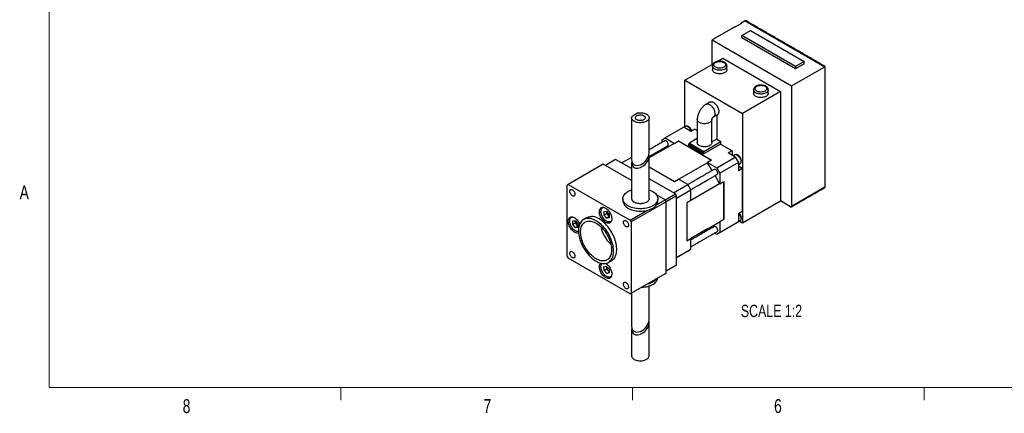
# Model space of a CAD drawing. Header units: millimetres. Extents: x 11 to 421, y 5 to 275.
# Tile 1 of 4: x 11 to 180, y 6 to 73. Entities that reach past the tile are written whole.
import ezdxf

# ---------------------------------------------------------------- set-up
doc = ezdxf.new("R2010")
doc.units = ezdxf.units.MM
doc.styles.add('SLDTEXTSTYLE0', font='TXT', dxfattribs={"width": 0.75})

msp = doc.modelspace()

# ---------------------------------------------------------------- linework, layer by layer
at = {"color": 7, "linetype": 'Continuous', "lineweight": 0}
for p, q in [((15.9068, 270.3087), (15.9068, 9.9587)), ((415.9568, 9.9587), (15.9068, 9.9587)), ((65.9067, 9.9587), (65.9067, 7.8048)), ((115.9129, 9.9587), (115.9129, 7.8048)), ((165.9192, 9.9587), (165.9192, 7.8048))]:
    msp.add_line(p, q, dxfattribs=at)
at = {"color": 7, "linetype": 'Continuous', "lineweight": 30}
for p, q in [((135.2403, 72.8332), (134.5155, 72.4148)), ((135.2403, 72.8332), (148.8874, 64.9549)), ((133.2781, 71.7004), (129.5481, 69.5472)), ((133.3488, 71.6596), (133.2781, 71.7004)), ((134.5862, 72.374), (133.3488, 71.6596)), ((134.5155, 72.4148), (134.5862, 72.374)), ((134.6392, 70.3228), (136.1242, 71.18)), ((136.1242, 71.18), (145.3165, 65.8734)), ((129.5481, 65.3423), (129.5481, 69.5472)), ((129.5481, 69.5472), (143.1952, 61.6688)), ((143.8316, 65.0162), (134.6392, 70.3228)), ((134.6392, 69.9145), (134.6392, 70.3228)), ((143.8316, 64.6079), (134.6392, 69.9145)), ((130.4441, 65.8596), (131.3865, 66.4037)), ((131.3865, 66.4037), (141.286, 60.6888)), ((145.3165, 65.8734), (143.8316, 65.0162)), ((145.3165, 65.4651), (145.3165, 65.8734)), ((124.8635, 62.638), (129.7358, 65.4507)), ((143.1952, 61.6688), (148.8874, 64.9549)), ((145.3165, 65.4651), (143.8316, 64.6079)), ((143.8316, 65.0162), (143.8316, 64.6079)), ((148.8874, 64.9549), (148.8874, 44.3372)), ((124.8635, 54.6665), (124.8635, 62.638)), ((124.8635, 62.638), (134.763, 56.9231)), ((143.1952, 61.6688), (143.1952, 41.0512)), ((141.286, 60.6888), (134.763, 56.9231)), ((141.286, 60.6888), (141.286, 41.9084)), ((115.8381, 56.4983), (116.7628, 57.032)), ((130.3436, 56.6837), (130.3436, 52.5338)), ((134.763, 56.9231), (134.763, 38.1427)), ((124.6867, 54.5748), (121.5047, 52.7378)), ((125.9036, 53.8723), (124.6867, 54.5748)), ((126.5753, 54.2601), (125.9036, 53.8723)), ((126.5753, 54.2601), (127.0134, 54.0072)), ((120.9744, 52.4316), (121.5047, 52.7378)), ((120.9744, 51.9884), (120.9744, 52.4316)), ((121.5047, 52.7378), (123.0957, 51.8194)), ((127.0134, 52.6524), (125.659, 51.8705)), ((130.3436, 52.5338), (129.5134, 52.0546)), ((130.3436, 52.5338), (131.0507, 52.1256)), ((123.0604, 51.799), (118.755, 49.3135)), ((120.9744, 50.5948), (120.9744, 50.8337)), ((123.0604, 51.799), (123.7675, 52.2072)), ((123.0957, 51.8194), (123.0604, 51.799)), ((123.0957, 51.8194), (123.8028, 52.2276)), ((123.7675, 52.2072), (123.8028, 52.2276)), ((129.4243, 48.9415), (123.7675, 52.2072)), ((123.8028, 52.2276), (129.4597, 48.9619)), ((125.5706, 51.7174), (128.0455, 50.2887)), ((125.5706, 51.4112), (125.5706, 51.7174)), ((128.0455, 49.9825), (125.5706, 51.4112)), ((125.659, 51.8705), (128.1339, 50.4418)), ((131.0153, 51.6969), (128.0455, 49.9825)), ((128.1339, 50.4418), (131.0507, 52.1256)), ((131.0153, 51.6969), (131.0507, 51.7173)), ((131.0153, 51.6969), (132.9599, 50.5744)), ((131.0507, 51.7173), (131.0507, 52.1256)), ((113.0194, 49.0641), (111.2517, 48.0436)), ((115.755, 47.4849), (113.0194, 49.0641)), ((115.755, 49.4186), (114.0802, 48.4517)), ((128.0455, 50.2887), (128.0455, 49.9825)), ((129.4597, 48.9619), (128.7526, 48.5537)), ((130.3436, 47.6353), (133.5255, 49.4722)), ((132.2881, 50.1866), (132.9599, 50.5744)), ((133.5255, 49.4722), (132.2881, 50.1866)), ((132.9599, 50.5744), (132.9952, 50.5539)), ((132.9952, 50.5539), (132.9952, 49.7784)), ((133.5255, 49.4722), (134.0559, 48.5536)), ((110.8981, 48.2477), (104.8877, 44.778)), ((115.755, 45.4439), (110.8981, 48.2477)), ((118.755, 47.7939), (123.0957, 45.2881)), ((128.7879, 48.4925), (123.8735, 45.6555)), ((128.7879, 48.4925), (128.7526, 48.5537)), ((128.7526, 48.5537), (130.3436, 47.6353)), ((129.5632, 47.1497), (128.7879, 48.4925)), ((130.3436, 47.6353), (130.8739, 46.7167)), ((134.0559, 48.5536), (130.8739, 46.7167)), ((134.0559, 48.5536), (134.0559, 47.1247)), ((134.0559, 47.9411), (134.7276, 47.5533)), ((134.7276, 47.5125), (134.0559, 47.1247)), ((134.7276, 47.5533), (134.7276, 47.5125)), ((134.7276, 47.5125), (134.7276, 40.1636)), ((123.2725, 43.1451), (118.755, 45.753)), ((123.0957, 45.2881), (123.8028, 45.6963)), ((125.3938, 44.7779), (123.8028, 45.6963)), ((130.8385, 44.9407), (130.0632, 46.2837)), ((130.8739, 46.7167), (130.8739, 44.8795)), ((104.8877, 44.778), (104.7109, 44.6759)), ((104.7109, 32.4278), (104.7109, 44.6759)), ((104.8877, 44.778), (115.4943, 38.6549)), ((122.919, 43.3492), (125.3938, 44.7779)), ((125.9241, 43.8593), (125.3938, 44.7779)), ((125.9241, 42.1037), (130.8385, 44.9407)), ((130.8739, 44.8795), (130.8385, 44.9407)), ((130.8739, 44.8795), (131.581, 45.2877)), ((131.5456, 38.735), (131.5456, 45.2673)), ((131.581, 45.2877), (131.581, 38.7554)), ((143.1952, 41.0512), (148.8874, 44.3372)), ((121.5047, 42.1246), (120.0474, 42.9659)), ((121.5047, 42.1246), (123.2725, 43.1451)), ((123.4493, 42.8389), (121.6815, 41.8184)), ((123.4493, 42.8389), (123.2725, 43.1451)), ((123.4493, 42.4306), (125.9241, 43.8593)), ((123.4493, 30.9991), (123.4493, 42.8389)), ((125.9241, 42.0221), (125.9241, 43.8593)), ((121.6815, 41.8184), (115.6711, 38.3487)), ((120.038, 41.2779), (121.5047, 42.1246)), ((121.6815, 41.8184), (121.5047, 42.1246)), ((121.6815, 29.5703), (121.6815, 41.8184)), ((125.9241, 42.0221), (125.217, 41.6139)), ((125.217, 41.6139), (125.217, 35.0816)), ((141.286, 41.9084), (134.763, 38.1427)), ((143.0185, 40.9491), (141.286, 41.9492)), ((111.0239, 39.5493), (111.024, 40.1385)), ((111.0239, 39.5493), (111.4835, 39.8146)), ((111.4658, 38.9995), (111.0239, 39.5493)), ((111.024, 40.1385), (111.466, 40.1779)), ((111.4658, 38.9995), (111.9078, 39.2546)), ((111.9078, 39.0388), (111.4658, 38.9995)), ((111.466, 40.1779), (111.9079, 39.6281)), ((111.4835, 39.8146), (111.4836, 40.156)), ((111.9078, 39.2867), (111.4835, 39.8146)), ((111.9079, 39.6281), (111.9078, 39.0388)), ((115.4943, 38.6549), (118.3752, 40.318)), ((134.0559, 39.7758), (134.7276, 40.1636)), ((134.0559, 39.7758), (134.0559, 38.3469)), ((105.6663, 37.9466), (105.7024, 38.5136)), ((105.6663, 37.9466), (106.1259, 38.2119)), ((106.0891, 37.3725), (105.6663, 37.9466)), ((105.7024, 38.5136), (106.1612, 38.5065)), ((106.0891, 37.3725), (106.5487, 37.6379)), ((106.548, 37.3654), (106.0891, 37.3725)), ((106.1259, 38.2119), (106.1447, 38.5068)), ((106.5487, 37.6379), (106.1259, 38.2119)), ((106.1612, 38.5065), (106.584, 37.9324)), ((106.584, 37.9324), (106.548, 37.3654)), ((106.5653, 37.6376), (106.5487, 37.6379)), ((115.4943, 38.6549), (115.6711, 38.3487)), ((115.6711, 38.3487), (115.6711, 26.1006)), ((130.8385, 38.3268), (125.9241, 35.4897)), ((128.7879, 37.1426), (125.9241, 35.4894)), ((128.7526, 37.1222), (128.7879, 37.1426)), ((128.7879, 37.1426), (130.8385, 38.3268)), ((133.5255, 38.0406), (130.3436, 36.2037)), ((130.8385, 38.3268), (130.8739, 38.3472)), ((131.581, 38.7554), (130.8739, 38.3472)), ((130.8739, 38.3472), (130.8739, 36.51)), ((130.8739, 36.51), (134.0559, 38.3469)), ((134.0559, 38.3469), (133.5255, 38.0406)), ((134.763, 38.1427), (134.2237, 38.454)), ((125.217, 35.0816), (125.9241, 35.4898)), ((125.9241, 33.6525), (125.9241, 35.4898)), ((128.9595, 37.0027), (128.7526, 37.1222)), ((130.3436, 36.2037), (129.9596, 36.4254)), ((130.8739, 36.51), (130.3436, 36.2037)), ((104.7109, 32.4278), (104.8877, 32.1216)), ((115.4943, 25.9985), (104.8877, 32.1216)), ((123.4493, 32.2238), (125.9241, 33.6525)), ((125.3938, 33.3463), (123.4493, 32.2237)), ((125.3938, 33.3463), (125.9241, 33.6525)), ((111.0015, 30.6365), (111.4169, 30.7389)), ((111.0504, 30.0217), (111.0015, 30.6365)), ((111.4169, 30.7389), (111.8813, 30.2265)), ((111.51, 30.287), (111.4796, 30.6698)), ((121.6815, 29.9786), (123.4493, 30.9991)), ((123.2725, 30.897), (121.6815, 29.9785)), ((123.2725, 30.897), (123.4493, 30.9991)), ((111.0504, 30.0217), (111.51, 30.287)), ((111.5148, 29.5093), (111.0504, 30.0217)), ((111.9118, 29.8437), (111.51, 30.287)), ((111.5148, 29.5093), (111.9198, 29.743)), ((111.9302, 29.6116), (111.5148, 29.5093)), ((111.8813, 30.2265), (111.9302, 29.6116)), ((121.5047, 29.4682), (115.4943, 25.9985)), ((115.6711, 26.1006), (121.6815, 29.5703)), ((121.5047, 29.4682), (121.6815, 29.5703)), ((115.4943, 25.9985), (115.6711, 26.1006))]:
    msp.add_line(p, q, dxfattribs=at)
at = {"color": 7, "linetype": 'Continuous', "lineweight": 30, "flags": 128}
for points in [[(130.1491, 65.6894), (130.2941, 65.7588), (130.459, 65.811), (130.6532, 65.8466), (130.8562, 65.8585), (131.0589, 65.8467), (131.1572, 65.8318), (131.2534, 65.811), (131.4183, 65.7588), (131.5633, 65.6894), (131.6833, 65.6058), (131.774, 65.5105), (131.8356, 65.3984), (131.8562, 65.2812), (131.8357, 65.1642), (131.81, 65.1075), (131.774, 65.0519), (131.6835, 64.9568), (131.5633, 64.873), (131.4185, 64.8037), (131.2534, 64.7514), (131.0592, 64.7158), (130.8562, 64.7039), (130.6535, 64.7158), (130.5552, 64.7306), (130.459, 64.7514), (130.2941, 64.8037), (130.1491, 64.873), (130.0291, 64.9566), (129.9385, 65.0519), (129.8768, 65.1641), (129.8562, 65.2812), (129.8768, 65.3983), (129.9025, 65.455), (129.9385, 65.5105), (130.029, 65.6058), (130.1491, 65.6894)], [(132.1062, 64.4647), (132.0997, 64.3909), (132.0707, 64.2938), (132.0191, 64.2), (131.9458, 64.111), (131.8522, 64.0287), (131.7401, 63.9544), (131.6115, 63.8897), (131.4689, 63.8357), (131.3148, 63.7934), (131.1522, 63.7636), (130.984, 63.7469), (130.8135, 63.7435), (130.6438, 63.7536), (130.4781, 63.7769), (130.3194, 63.813), (130.1707, 63.8613), (130.0347, 63.9208), (129.9141, 63.9904), (129.811, 64.0689), (129.7274, 64.1548), (129.6648, 64.2464), (129.6244, 64.3421), (129.6069, 64.4401), (129.6062, 64.4647)], [(132.1062, 65.0766), (132.0997, 65.0033), (132.0707, 64.9062), (132.0191, 64.8124), (131.9458, 64.7234), (131.8522, 64.6411), (131.7401, 64.5668), (131.6115, 64.5021), (131.4689, 64.4481), (131.3148, 64.4058), (131.1522, 64.376), (130.984, 64.3593), (130.8135, 64.3559), (130.6438, 64.366), (130.4781, 64.3893), (130.3194, 64.4254), (130.1707, 64.4737), (130.0347, 64.5332), (129.9141, 64.6029), (129.811, 64.6813), (129.7274, 64.7672), (129.6648, 64.8588), (129.6244, 64.9545), (129.6069, 65.0525), (129.6063, 65.0835)], [(139.1773, 60.9945), (139.1707, 60.9213), (139.1417, 60.8242), (139.0901, 60.7303), (139.0169, 60.6414), (138.9233, 60.559), (138.8112, 60.4848), (138.6826, 60.4201), (138.5399, 60.3661), (138.3859, 60.3238), (138.2232, 60.294), (138.0551, 60.2772), (137.8846, 60.2739), (137.7149, 60.2839), (137.5491, 60.3073), (137.3904, 60.3434), (137.2417, 60.3917), (137.1058, 60.4512), (136.9851, 60.5208), (136.8821, 60.5993), (136.7984, 60.6851), (136.7359, 60.7768), (136.6955, 60.8724), (136.678, 60.9704), (136.6773, 61.0015)], [(137.2202, 61.6074), (137.3652, 61.6767), (137.5301, 61.729), (137.7243, 61.7646), (137.9273, 61.7765), (138.13, 61.7646), (138.2283, 61.7498), (138.3245, 61.729), (138.4894, 61.6768), (138.6344, 61.6074), (138.7544, 61.5238), (138.845, 61.4285), (138.9067, 61.3164), (138.9273, 61.1992), (138.9067, 61.0822), (138.881, 61.0254), (138.845, 60.9699), (138.7546, 60.8747), (138.6344, 60.791), (138.4896, 60.7217), (138.3245, 60.6694), (138.1303, 60.6338), (137.9273, 60.6219), (137.7246, 60.6338), (137.6263, 60.6486), (137.5301, 60.6694), (137.3652, 60.7216), (137.2202, 60.791), (137.1002, 60.8746), (137.0095, 60.9699), (136.9479, 61.082), (136.9273, 61.1992), (136.9478, 61.3162), (136.9735, 61.3729), (137.0095, 61.4285), (137.1001, 61.5238), (137.2202, 61.6074)], [(139.1773, 60.3827), (139.1707, 60.3089), (139.1417, 60.2118), (139.0901, 60.1179), (139.0169, 60.029), (138.9233, 59.9466), (138.8112, 59.8724), (138.6826, 59.8077), (138.5399, 59.7537), (138.3859, 59.7114), (138.2232, 59.6816), (138.0551, 59.6648), (137.8846, 59.6615), (137.7149, 59.6715), (137.5491, 59.6949), (137.3904, 59.731), (137.2417, 59.7793), (137.1058, 59.8388), (136.9851, 59.9084), (136.8821, 59.9869), (136.7984, 60.0727), (136.7359, 60.1644), (136.6955, 60.26), (136.678, 60.358), (136.6773, 60.3827)], [(128.5222, 58.5189), (128.5496, 58.5334), (128.6426, 58.5657), (128.7449, 58.5775), (128.8545, 58.5685), (128.9695, 58.5389), (129.0877, 58.4892), (129.2069, 58.4203), (129.3251, 58.3336), (129.44, 58.2305), (129.5496, 58.1129), (129.6519, 57.9831), (129.745, 57.8432), (129.8272, 57.696), (129.8971, 57.5441), (129.9533, 57.3901), (129.9948, 57.2371), (130.0209, 57.0876), (130.031, 56.9445), (130.0251, 56.8104), (130.0032, 56.6877), (129.9657, 56.5785), (129.9134, 56.4851), (129.847, 56.4089), (129.7722, 56.3538)], [(129.1883, 58.9034), (129.2155, 58.9178), (129.3086, 58.9501), (129.4109, 58.9619), (129.5205, 58.9529), (129.6354, 58.9233), (129.7536, 58.8736), (129.8729, 58.8048), (129.991, 58.718), (130.106, 58.6149), (130.2156, 58.4974), (130.3179, 58.3675), (130.411, 58.2277), (130.4932, 58.0805), (130.563, 57.9285), (130.6192, 57.7746), (130.6607, 57.6215), (130.6868, 57.4721), (130.697, 57.329), (130.6911, 57.1948), (130.6692, 57.0721), (130.6317, 56.963), (130.5793, 56.8695), (130.513, 56.7933), (130.4382, 56.7383)], [(116.7628, 57.032), (116.9435, 57.0611), (117.129, 57.0769), (117.3166, 57.0793), (117.5032, 57.0681), (117.6859, 57.0435), (117.8618, 57.006), (118.0283, 56.9561), (118.1827, 56.8945), (118.3226, 56.8224), (118.4457, 56.7407), (118.5503, 56.6508), (118.6346, 56.554), (118.6973, 56.452), (118.7375, 56.3462), (118.7544, 56.2383), (118.7479, 56.1301), (118.7181, 56.0232), (118.6654, 55.9193), (118.5906, 55.8199), (118.495, 55.7268), (118.3799, 55.6413), (118.2473, 55.5647), (118.0991, 55.4983), (117.9377, 55.443), (117.7657, 55.3999), (117.5857, 55.3694), (117.4005, 55.3522), (117.213, 55.3485), (117.0262, 55.3583), (116.8429, 55.3815), (116.6661, 55.4177), (116.4985, 55.4663), (116.3428, 55.5267), (116.2013, 55.5978), (116.0763, 55.6785), (115.9697, 55.7677), (115.8832, 55.8638), (115.8182, 55.9653), (115.7757, 56.0708), (115.7563, 56.1785), (115.7603, 56.2868), (115.7877, 56.3939), (115.8381, 56.4983)], [(117.8561, 56.561), (117.9468, 56.4992), (118.0186, 56.4296), (118.0697, 56.3541), (118.0985, 56.2748), (118.1043, 56.1938), (118.0869, 56.1134), (118.0469, 56.0357), (117.9852, 55.9629), (117.9036, 55.8969), (117.8044, 55.8396), (117.6901, 55.7925), (117.564, 55.7569), (117.4294, 55.7338), (117.2901, 55.7238), (117.1499, 55.7271), (117.0125, 55.7438), (116.8817, 55.7732), (116.7611, 55.8147), (116.654, 55.8671), (116.5632, 55.9289), (116.4914, 55.9986), (116.4404, 56.0741), (116.4115, 56.1534), (116.4057, 56.2344), (116.4231, 56.3148), (116.4632, 56.3924), (116.5248, 56.4653), (116.6064, 56.5312), (116.7057, 56.5885), (116.8199, 56.6356), (116.946, 56.6712), (117.0806, 56.6943), (117.2199, 56.7043), (117.3602, 56.701), (117.4976, 56.6844), (117.6283, 56.6549), (117.7489, 56.6134), (117.8561, 56.561)], [(129.5134, 55.9077), (129.5032, 55.8132), (129.4704, 55.7177), (129.4156, 55.6256), (129.3398, 55.5387), (129.2445, 55.4583), (129.1313, 55.3862), (129.0023, 55.3234), (128.8598, 55.2713), (128.7065, 55.2307), (128.5451, 55.2024), (128.3786, 55.1869), (128.21, 55.1845), (128.0424, 55.1952), (127.8788, 55.2189), (127.7222, 55.255), (127.5754, 55.303), (127.4412, 55.362), (127.3219, 55.4308), (127.2198, 55.5083), (127.1367, 55.593), (127.0741, 55.6834), (127.0331, 55.7779), (127.0145, 55.8747), (127.0134, 55.9054)], [(121.9315, 51.3862), (121.9741, 51.4212), (122.0099, 51.4785), (122.0304, 51.5518), (122.0345, 51.6375), (122.0222, 51.7318), (121.9939, 51.8302), (121.951, 51.928), (121.8955, 52.0207), (121.83, 52.1041), (121.7575, 52.1741), (121.6815, 52.2275)], [(129.5134, 51.9453), (129.5032, 51.853), (129.4704, 51.7575), (129.4156, 51.6654), (129.3398, 51.5784), (129.2445, 51.4981), (129.1313, 51.4259), (129.0023, 51.3632), (128.8598, 51.3111), (128.7065, 51.2705), (128.5451, 51.2422), (128.3786, 51.2267), (128.21, 51.2243), (128.0424, 51.235), (127.8788, 51.2587), (127.7222, 51.2948), (127.5754, 51.3428), (127.4412, 51.4017), (127.3219, 51.4706), (127.2198, 51.5481), (127.1367, 51.6328), (127.0741, 51.7232), (127.0331, 51.8177), (127.0145, 51.9144), (127.0134, 51.9453)], [(133.8791, 49.7783), (133.9783, 49.7118), (134.075, 49.6285), (134.1666, 49.5305), (134.2508, 49.4205), (134.3253, 49.3012), (134.3883, 49.1758), (134.4381, 49.0475), (134.4734, 48.9196), (134.4933, 48.7954), (134.4973, 48.6782), (134.4853, 48.571), (134.4576, 48.4765), (134.4149, 48.3973), (134.3584, 48.3353), (134.3166, 48.3061)], [(130.4168, 46.4878), (130.4594, 46.5227), (130.4952, 46.5801), (130.5157, 46.6533), (130.5198, 46.7391), (130.5075, 46.8334), (130.4792, 46.9317), (130.4363, 47.0295), (130.3807, 47.1223), (130.3152, 47.2056), (130.2428, 47.2756), (130.1668, 47.3291)], [(105.5948, 43.8594), (105.6785, 43.8019), (105.7591, 43.728), (105.8338, 43.6405), (105.8998, 43.5424), (105.9548, 43.4373), (105.9968, 43.329), (106.0243, 43.2215), (106.0363, 43.1185), (106.0323, 43.0239), (106.0125, 42.9411), (105.9776, 42.873), (105.9288, 42.8221), (105.868, 42.7902), (105.7973, 42.7786), (105.7193, 42.7875), (105.6368, 42.8168), (105.5528, 42.8653), (105.4703, 42.9313), (105.3923, 43.0124), (105.3216, 43.1056), (105.2608, 43.2077), (105.2121, 43.3149), (105.1772, 43.4233), (105.1574, 43.529), (105.1534, 43.6282), (105.1653, 43.7173), (105.1928, 43.7932), (105.2348, 43.8529), (105.2899, 43.8945), (105.3559, 43.9163), (105.4306, 43.9177), (105.5112, 43.8985), (105.5948, 43.8594)], [(115.1337, 41.1083), (114.9569, 41.2197), (114.7976, 41.3395), (114.6569, 41.4669), (114.5361, 41.601), (114.4359, 41.7405), (114.3572, 41.8846), (114.3006, 42.0321), (114.2664, 42.1819), (114.255, 42.3329), (114.2664, 42.4838), (114.3006, 42.6336), (114.3572, 42.7811), (114.4359, 42.9252), (114.5361, 43.0648), (114.6569, 43.1988), (114.7976, 43.3262), (114.9569, 43.4461), (115.1337, 43.5575), (115.3267, 43.6596), (115.5343, 43.7515), (115.755, 43.8327)], [(118.755, 43.8327), (118.9757, 43.7515), (119.1834, 43.6596), (119.3763, 43.5575), (119.5531, 43.4461), (119.7125, 43.3262), (119.8531, 43.1988), (119.9739, 43.0648), (120.0741, 42.9252), (120.1528, 42.7811), (120.2094, 42.6336), (120.2436, 42.4838), (120.255, 42.3329), (120.2436, 42.1819), (120.2094, 42.0321), (120.1528, 41.8846), (120.0741, 41.7405), (119.9739, 41.601), (119.8531, 41.4669), (119.7125, 41.3395), (119.5531, 41.2197), (119.3763, 41.1083), (119.1834, 41.0062), (118.9757, 40.9142), (118.755, 40.833), (118.5229, 40.7633), (118.2811, 40.7055), (118.0315, 40.66), (117.776, 40.6273), (117.5165, 40.6076), (117.255, 40.601), (116.9935, 40.6076), (116.7341, 40.6273), (116.4786, 40.66), (116.229, 40.7055), (115.9872, 40.7633), (115.755, 40.833), (115.5343, 40.9142), (115.3267, 41.0062), (115.1337, 41.1083), (115.1337, 41.1083)], [(118.755, 42.3329), (118.7548, 42.3195), (118.7406, 42.2132), (118.7039, 42.1088), (118.6452, 42.0077), (118.5655, 41.9115), (118.4658, 41.8217), (118.3478, 41.7397), (118.2133, 41.6667), (118.0642, 41.6038), (117.9029, 41.5519), (117.7317, 41.5118), (117.5533, 41.4842), (117.3704, 41.4695), (117.1857, 41.4679), (117.0021, 41.4793), (116.8224, 41.5038), (116.6491, 41.5407), (116.4851, 41.5897), (116.3327, 41.65), (116.1944, 41.7206)], [(111.2891, 40.7114), (111.4194, 40.6269), (111.5478, 40.5251), (111.6723, 40.4075), (111.7909, 40.276), (111.9019, 40.1325), (112.0037, 39.9793), (112.0946, 39.8185), (112.1733, 39.6528), (112.2386, 39.4845), (112.2895, 39.3162), (112.3252, 39.1505), (112.3452, 38.99), (112.3493, 38.8369), (112.3372, 38.6937), (112.3093, 38.5625), (112.2659, 38.4453), (112.2077, 38.344), (112.1355, 38.2599), (112.0506, 38.1944), (111.954, 38.1485), (111.8475, 38.1229), (111.7324, 38.118), (111.6106, 38.1338), (111.484, 38.1702), (111.3544, 38.2265), (111.2238, 38.3018), (111.0942, 38.3952), (110.9676, 38.5051), (110.8458, 38.6299), (110.7307, 38.7676), (110.6241, 38.9163), (110.5276, 39.0736), (110.4427, 39.2372), (110.3705, 39.4045), (110.3123, 39.5731), (110.2689, 39.7404), (110.241, 39.9038), (110.2289, 40.0609), (110.233, 40.2093), (110.253, 40.3468), (110.2887, 40.4712), (110.3396, 40.5807), (110.4049, 40.6736), (110.4836, 40.7485), (110.5745, 40.8043), (110.6763, 40.8401), (110.7873, 40.8554), (110.9059, 40.8499), (111.0304, 40.8238), (111.1588, 40.7774), (111.2891, 40.7114)], [(115.1337, 40.7), (115.3267, 40.5979), (115.5343, 40.506), (115.755, 40.4248), (115.9872, 40.355), (116.229, 40.2972), (116.4786, 40.2518), (116.7341, 40.2191), (116.9935, 40.1993), (117.255, 40.1927), (117.5165, 40.1993), (117.776, 40.2191), (118.0315, 40.2518), (118.2811, 40.2972), (118.5229, 40.355), (118.755, 40.4248), (118.9757, 40.506), (119.1834, 40.5979), (119.3763, 40.7), (119.5531, 40.8114), (119.7125, 40.9313), (119.8531, 41.0587), (119.9739, 41.1927), (120.0741, 41.3323), (120.1528, 41.4764), (120.2094, 41.6239), (120.2436, 41.7737), (120.255, 41.9246)], [(105.9484, 36.6126), (105.818, 36.6972), (105.6897, 36.799), (105.5652, 36.9165), (105.4466, 37.0481), (105.3356, 37.1915), (105.2338, 37.3448), (105.1429, 37.5056), (105.0642, 37.6713), (104.9989, 37.8396), (104.948, 38.0079), (104.9123, 38.1736), (104.8922, 38.3341), (104.8882, 38.4872), (104.9003, 38.6304), (104.9282, 38.7616), (104.9716, 38.8787), (105.0298, 38.9801), (105.102, 39.0642), (105.1869, 39.1297), (105.2834, 39.1756), (105.39, 39.2012), (105.5051, 39.2061), (105.6268, 39.1903), (105.7535, 39.1539), (105.8831, 39.0976), (106.0137, 39.0223), (106.1433, 38.9289), (106.2699, 38.819), (106.3917, 38.6942), (106.5067, 38.5565), (106.6133, 38.4078), (106.7098, 38.2505), (106.7948, 38.0869), (106.8559, 37.9474)], [(106.6574, 36.6927), (106.5875, 36.6849), (106.4744, 36.6901), (106.3554, 36.7158), (106.2328, 36.7615), (106.1083, 36.8267), (105.9841, 36.91), (105.8623, 37.0103), (105.7447, 37.1259), (105.6334, 37.2548), (105.5302, 37.3949), (105.4368, 37.544), (105.3546, 37.6996), (105.2851, 37.8591), (105.2294, 38.02), (105.1884, 38.1795), (105.1628, 38.3351), (105.153, 38.4842), (105.1591, 38.6243), (105.1812, 38.7532), (105.2187, 38.8688), (105.2711, 38.969), (105.3375, 39.0524), (105.4168, 39.1175), (105.5078, 39.1633), (105.6089, 39.1889), (105.6238, 39.1909)], [(109.6607, 38.5524), (109.4413, 38.6698), (109.2231, 38.768), (109.0073, 38.8466), (108.7949, 38.9051), (108.5871, 38.9431), (108.3851, 38.9606), (108.1899, 38.9574), (108.0025, 38.9335), (107.824, 38.8891), (107.6553, 38.8244), (107.4972, 38.7397), (107.3507, 38.6354), (107.2166, 38.5123), (107.0955, 38.3708), (106.988, 38.2117), (106.8949, 38.036), (106.8164, 37.8445), (106.7532, 37.6383), (106.7055, 37.4184), (106.6735, 37.1861), (106.6575, 36.9425), (106.6575, 36.689), (106.6735, 36.427), (106.7055, 36.1578), (106.7532, 35.8828), (106.8164, 35.6035), (106.8949, 35.3215), (106.988, 35.0382), (107.0955, 34.7551), (107.2166, 34.4738), (107.3507, 34.1957), (107.4972, 33.9224), (107.6553, 33.6552), (107.824, 33.3957), (108.0025, 33.1451), (108.1899, 32.9049), (108.3851, 32.6763), (108.5871, 32.4605), (108.7949, 32.2587), (109.0073, 32.072), (109.2231, 31.9014), (109.4413, 31.7477), (109.6607, 31.6118), (109.8801, 31.4944), (110.0983, 31.3962), (110.3141, 31.3176), (110.5265, 31.2591), (110.7342, 31.221), (110.9363, 31.2035), (111.1315, 31.2067), (111.3189, 31.2306), (111.4974, 31.275), (111.6661, 31.3398), (111.8241, 31.4245), (111.9706, 31.5287), (112.1048, 31.6519), (112.2259, 31.7934), (112.3333, 31.9524), (112.4265, 32.1282), (112.5049, 32.3196), (112.5682, 32.5259), (112.6159, 32.7457), (112.6479, 32.9781), (112.6639, 33.2216), (112.6639, 33.4751), (112.6479, 33.7372), (112.6159, 34.0064), (112.5682, 34.2814), (112.5049, 34.5606), (112.4265, 34.8427), (112.3333, 35.126), (112.2259, 35.409), (112.1048, 35.6904), (111.9706, 35.9684), (111.8241, 36.2418), (111.6661, 36.509), (111.4974, 36.7685), (111.3189, 37.0191), (111.1315, 37.2593), (110.9363, 37.4879), (110.7342, 37.7036), (110.5265, 37.9054), (110.3141, 38.0921), (110.0983, 38.2628), (109.8801, 38.4165), (109.6607, 38.5524)], [(112.3158, 31.7075), (112.3545, 31.7307), (112.501, 31.8349), (112.6351, 31.9581), (112.7562, 32.0995), (112.8637, 32.2586), (112.9568, 32.4343), (113.0353, 32.6258), (113.0985, 32.832), (113.1462, 33.0519), (113.1782, 33.2842), (113.1942, 33.5278), (113.1942, 33.7813), (113.1782, 34.0433), (113.1462, 34.3126), (113.0985, 34.5875), (113.0353, 34.8668), (112.9568, 35.1488), (112.8637, 35.4321), (112.7562, 35.7152), (112.6351, 35.9965), (112.501, 36.2746), (112.3545, 36.5479), (112.1964, 36.8151), (112.0277, 37.0747), (111.8492, 37.3252), (111.6618, 37.5654), (111.4666, 37.794), (111.2646, 38.0098), (111.0568, 38.2116), (110.8444, 38.3983), (110.6286, 38.569), (110.4104, 38.7226), (110.191, 38.8585)], [(112.2988, 38.5287), (112.2806, 38.5057), (112.2061, 38.4334), (112.1194, 38.3801), (112.022, 38.3467), (111.9154, 38.3336), (111.8015, 38.3412), (111.682, 38.3693), (111.559, 38.4173), (111.4345, 38.4846), (111.3105, 38.5701), (111.1891, 38.6722), (111.0721, 38.7894), (110.9617, 38.9198), (110.8595, 39.0611), (110.7673, 39.211), (110.6866, 39.3672), (110.6186, 39.527), (110.5646, 39.6879), (110.5254, 39.8471), (110.5016, 40.002), (110.4936, 40.1502)], [(134.1025, 39.8027), (134.1666, 39.732), (134.2508, 39.622), (134.3253, 39.5027), (134.3883, 39.3773), (134.4381, 39.249), (134.4734, 39.1211), (134.4933, 38.9969), (134.4973, 38.8797), (134.4853, 38.7725), (134.4576, 38.6781), (134.4149, 38.5988), (134.3584, 38.5368), (134.3166, 38.5076)], [(109.6607, 32.0201), (109.4552, 32.1479), (109.251, 32.2934), (109.0492, 32.4556), (108.8511, 32.6337), (108.6578, 32.8264), (108.4706, 33.0328), (108.2906, 33.2514), (108.1188, 33.4811), (107.9562, 33.7204), (107.804, 33.9679), (107.6628, 34.2221), (107.5337, 34.4814), (107.4174, 34.7444), (107.3146, 35.0094), (107.2259, 35.2748), (107.1518, 35.5391), (107.0929, 35.8007), (107.0493, 36.0579), (107.0215, 36.3092), (107.0095, 36.5532), (107.0135, 36.7883), (107.0334, 37.0132), (107.0691, 37.2264), (107.1204, 37.4267), (107.187, 37.613), (107.2685, 37.784), (107.3643, 37.9388), (107.4739, 38.0764), (107.5967, 38.196), (107.7319, 38.2968), (107.8788, 38.3783), (108.0363, 38.44), (108.2036, 38.4815), (108.3796, 38.5026), (108.5634, 38.5031), (108.7538, 38.483), (108.9496, 38.4425), (109.1497, 38.3817), (109.3529, 38.3011), (109.5579, 38.2012), (109.7635, 38.0825), (109.9685, 37.9457), (110.1717, 37.7917), (110.3718, 37.6214), (110.5676, 37.4359), (110.758, 37.2362), (110.9417, 37.0235), (111.1178, 36.7992), (111.2851, 36.5645), (111.4426, 36.321), (111.5894, 36.0699), (111.7246, 35.813), (111.8474, 35.5516), (111.9571, 35.2874), (112.0529, 35.022), (112.1344, 34.7569), (112.2009, 34.4938), (112.2522, 34.2343), (112.2879, 33.9798), (112.3079, 33.7319), (112.3118, 33.4922), (112.2999, 33.2621), (112.2721, 33.0429), (112.2285, 32.8359), (112.1695, 32.6425), (112.0955, 32.4637), (112.0068, 32.3007), (111.9039, 32.1544), (111.7876, 32.0257), (111.6585, 31.9154), (111.5174, 31.8241), (111.3651, 31.7525), (111.2026, 31.7008), (111.0308, 31.6695), (110.8507, 31.6587), (110.6635, 31.6686), (110.4703, 31.6989), (110.2722, 31.7496), (110.0704, 31.8203), (109.8662, 31.9106), (109.6607, 32.0201)], [(114.7872, 38.5528), (114.8709, 38.4953), (114.9515, 38.4214), (115.0261, 38.3338), (115.0922, 38.2357), (115.1472, 38.1306), (115.1892, 38.0224), (115.2167, 37.9148), (115.2287, 37.8119), (115.2247, 37.7173), (115.2048, 37.6344), (115.1699, 37.5663), (115.1212, 37.5154), (115.0604, 37.4836), (114.9897, 37.4719), (114.9117, 37.4809), (114.8292, 37.5101), (114.7452, 37.5586), (114.6627, 37.6246), (114.5847, 37.7057), (114.514, 37.799), (114.4532, 37.901), (114.4045, 38.0082), (114.3696, 38.1166), (114.3498, 38.2223), (114.3458, 38.3215), (114.3577, 38.4107), (114.3852, 38.4865), (114.4272, 38.5463), (114.4822, 38.5878), (114.5483, 38.6097), (114.623, 38.611), (114.7036, 38.5918), (114.7872, 38.5528)], [(130.4168, 36.6893), (130.4594, 36.7243), (130.4952, 36.7816), (130.5157, 36.8548), (130.5198, 36.9406), (130.5075, 37.0349), (130.4792, 37.1332), (130.4363, 37.2311), (130.3807, 37.3238), (130.3152, 37.4071), (130.2428, 37.4772), (130.1668, 37.5306)], [(105.5948, 33.2444), (105.6785, 33.1869), (105.7591, 33.113), (105.8338, 33.0254), (105.8998, 32.9273), (105.9548, 32.8222), (105.9968, 32.714), (106.0243, 32.6064), (106.0363, 32.5035), (106.0323, 32.4089), (106.0125, 32.326), (105.9776, 32.2579), (105.9288, 32.207), (105.868, 32.1752), (105.7973, 32.1635), (105.7193, 32.1725), (105.6368, 32.2018), (105.5528, 32.2503), (105.4703, 32.3163), (105.3923, 32.3973), (105.3216, 32.4906), (105.2608, 32.5927), (105.2121, 32.6998), (105.1772, 32.8082), (105.1574, 32.9139), (105.1534, 33.0132), (105.1653, 33.1023), (105.1928, 33.1781), (105.2348, 33.2379), (105.2899, 33.2795), (105.3559, 33.3013), (105.4306, 33.3026), (105.5112, 33.2834), (105.5948, 33.2444)], [(111.2891, 28.7972), (111.1588, 28.8817), (111.0304, 28.9836), (110.9059, 29.1011), (110.7873, 29.2326), (110.6763, 29.3761), (110.5745, 29.5294), (110.4836, 29.6901), (110.4049, 29.8559), (110.3396, 30.0242), (110.2887, 30.1924), (110.253, 30.3581), (110.233, 30.5187), (110.2289, 30.6718), (110.241, 30.815), (110.2689, 30.9461), (110.3123, 31.0633), (110.3705, 31.1647), (110.4427, 31.2488), (110.4698, 31.2728)], [(112.2988, 29.0641), (112.2387, 28.9967), (112.1569, 28.9354), (112.0638, 28.8936), (111.9609, 28.872), (111.8498, 28.8709), (111.7324, 28.8905), (111.6106, 28.9303), (111.4865, 28.9897), (111.362, 29.0677), (111.2393, 29.1631), (111.1202, 29.2742), (111.0068, 29.3993), (110.901, 29.5363), (110.8045, 29.683), (110.7188, 29.8369), (110.6453, 29.9955), (110.5854, 30.1562), (110.5399, 30.3164), (110.5096, 30.4735), (110.495, 30.6248), (110.4963, 30.7678), (110.5136, 30.9004), (110.5465, 31.0201), (110.5945, 31.1252), (110.6568, 31.2138), (110.6718, 31.2304)], [(111.317, 31.2303), (111.3544, 31.2068), (111.484, 31.1135), (111.6106, 31.0036), (111.7324, 30.8788), (111.8475, 30.741), (111.954, 30.5924), (112.0506, 30.4351), (112.1355, 30.2715), (112.2077, 30.1042), (112.2659, 29.9356), (112.3093, 29.7683), (112.3372, 29.6048), (112.3493, 29.4477), (112.3452, 29.2993), (112.3252, 29.1619), (112.2895, 29.0375), (112.2386, 28.928), (112.1733, 28.8351), (112.0946, 28.7601), (112.0037, 28.7044), (111.9019, 28.6686), (111.7909, 28.6533), (111.6723, 28.6587), (111.5478, 28.6849), (111.4194, 28.7312), (111.2891, 28.7972)], [(117.4579, 27.1321), (117.5165, 27.1347), (117.776, 27.1544), (118.0315, 27.1871), (118.2811, 27.2325), (118.5229, 27.2904), (118.755, 27.3601), (118.9757, 27.4413), (119.1834, 27.5333), (119.3763, 27.6353), (119.5531, 27.7467), (119.7125, 27.8666), (119.8531, 27.994), (119.9739, 28.128), (120.0741, 28.2676), (120.1528, 28.4117), (120.2094, 28.5592), (120.2436, 28.709), (120.2481, 28.7428)], [(114.7872, 27.9377), (114.8709, 27.8802), (114.9515, 27.8064), (115.0261, 27.7188), (115.0922, 27.6207), (115.1472, 27.5156), (115.1892, 27.4073), (115.2167, 27.2998), (115.2287, 27.1968), (115.2247, 27.1022), (115.2048, 27.0194), (115.1699, 26.9513), (115.1212, 26.9004), (115.0604, 26.8685), (114.9897, 26.8569), (114.9117, 26.8658), (114.8292, 26.8951), (114.7452, 26.9436), (114.6627, 27.0096), (114.5847, 27.0907), (114.514, 27.1839), (114.4532, 27.286), (114.4045, 27.3932), (114.3696, 27.5016), (114.3498, 27.6073), (114.3458, 27.7065), (114.3577, 27.7956), (114.3852, 27.8715), (114.4272, 27.9312), (114.4822, 27.9728), (114.5483, 27.9946), (114.623, 27.996), (114.7036, 27.9768), (114.7872, 27.9377)], [(115.755, 15.387), (115.7563, 15.3515), (115.7757, 15.2438), (115.8182, 15.1383), (115.8832, 15.0367), (115.9697, 14.9406), (116.0763, 14.8515), (116.2013, 14.7708), (116.3428, 14.6996), (116.4985, 14.6393), (116.6661, 14.5906), (116.8429, 14.5544), (117.0262, 14.5312), (117.213, 14.5214), (117.4005, 14.5252), (117.5857, 14.5424), (117.7657, 14.5728), (117.9377, 14.616), (118.0991, 14.6712), (118.2473, 14.7376), (118.3799, 14.8142), (118.495, 14.8997), (118.5906, 14.9929), (118.6654, 15.0922), (118.7181, 15.1962), (118.7479, 15.3031), (118.755, 15.387)]]:
    msp.add_lwpolyline(points, dxfattribs=at)
at = {"color": 7, "linetype": 'Continuous', "lineweight": 30}
for centre, radius, start, end in [((133.3733, 71.5676), 0.1635, 65.691769, 125.618505), ((134.7687, 72.0119), 0.4758, 122.145769, 151.708502), ((125.1369, 54.3133), 0.4451, 54.749964, 113.939572), ((124.6484, 53.5268), 1.3704, 16.134484, 57.04963), ((121.5355, 52.0279), 0.2473, 53.818189, 114.871347), ((125.7625, 51.7086), 0.1921, 122.606025, 177.393914), ((128.2374, 50.2799), 0.1921, 122.606025, 177.393914), ((133.6222, 49.4149), 0.4451, 54.749946, 113.939581), ((130.0208, 47.1295), 0.2473, 53.817856, 114.871716), ((116.4777, 42.3877), 0.7248, 184.334149, 246.985974), ((111.0831, 40.2535), 0.5985, 101.433448, 189.936193), ((115.768, 42.0827), 1.5213, 185.9648, 245.355333), ((143.0875, 41.0337), 0.1092, 230.797115, 9.213637), ((108.9507, 37.167), 2.0976, 53.74931, 114.940227), ((116.0515, 38.7714), 5.7292, 192.3623, 227.632325), ((130.0208, 37.331), 0.2473, 53.818039, 114.871533), ((106.3945, 37.2528), 0.7802, 235.124582, 290.359647), ((117.9056, 30.3952), 2.7736, 279.747981, 320.246643)]:
    msp.add_arc(centre, radius, start, end, dxfattribs=at)
for centre, major_axis, ratio, start_param, end_param in [((135.4171, 72.527), (-0.1768, 0.3062), 0.57733463, 5.49782778, 6.28314468), ((148.7107, 64.8528), (0.25, 0.1443), 0.00007037, 0.00004063, 0.78535753), ((117.255, 49.1057), (1.2013, 1.3309), 0.67491372, 2.3288496, 5.81190599), ((117.255, 49.5972), (1.2013, 1.3309), 0.67491372, 2.49958147, 5.64117412), ((148.7107, 44.4393), (0.25, -0.1443), 0.00007037, 0.00004063, 0.7854388), ((117.255, 20.5268), (1.2013, 1.3309), 0.67491372, 2.3288496, 5.81190599), ((117.255, 21.0183), (1.2013, 1.3309), 0.67491372, 2.49958147, 5.64117412)]:
    msp.add_ellipse(centre, major_axis=major_axis, ratio=ratio, start_param=start_param, end_param=end_param, dxfattribs=at)
for points in [[(148.9607, 64.9971), (135.417, 72.8157)], [(133.4439, 71.7146), (133.4405, 71.7165)], [(129.6062, 65.0771), (129.6062, 64.4647)], [(132.1062, 64.4647), (132.1062, 65.0771)], [(148.9607, 44.2949), (148.9607, 64.9971)], [(136.6773, 60.9951), (136.6773, 60.3827)], [(139.1773, 60.3827), (139.1773, 60.9951)], [(129.1883, 58.9034), (128.5223, 58.519)], [(115.755, 56.2141), (115.755, 49.0168)], [(118.755, 50.1775), (118.755, 56.2141)], [(127.0134, 55.9055), (127.0134, 51.9453)], [(129.5134, 51.9453), (129.5134, 55.9055)], [(129.7722, 56.3538), (130.4382, 56.7383)], [(124.9564, 54.7201), (124.6956, 54.5696)], [(121.4315, 52.2523), (118.755, 50.7072)], [(118.755, 49.5525), (121.9315, 51.3862)], [(118.755, 42.3329), (118.755, 49.6861)], [(133.4416, 49.8217), (133.1809, 49.6712)], [(115.755, 48.5254), (115.755, 42.3329)], [(129.9168, 47.3538), (125.409, 44.7515)], [(134.0559, 48.1556), (134.3166, 48.3061)], [(125.909, 43.8855), (130.4168, 46.4878)], [(143.1434, 40.9367), (148.9607, 44.2949)], [(114.255, 42.3329), (114.255, 41.9246)], [(120.255, 41.9246), (120.255, 42.3329)], [(110.9014, 40.8505), (110.7784, 40.7795)], [(105.5607, 39.2013), (105.4377, 39.1303)], [(108.0662, 39.0689), (107.5359, 38.7628)], [(112.1533, 38.3979), (112.2763, 38.4689)], [(129.9168, 37.5553), (125.9241, 35.2504)], [(134.0559, 38.3571), (134.3166, 38.5076)], [(125.9241, 34.0957), (130.4168, 36.6893)], [(111.7855, 31.4014), (112.3158, 31.7075)], [(112.1533, 28.9333), (112.2763, 29.0043)], [(118.755, 21.5986), (118.755, 27.3601)], [(115.755, 26.149), (115.755, 20.4379)], [(118.755, 15.387), (118.755, 21.1072)], [(115.755, 19.9464), (115.755, 15.387)]]:
    msp.add_open_spline(points, degree=1, dxfattribs=at)
for points, knots in [([(130.8562, 65.9044), (130.8029, 65.9032), (130.7277, 65.9016), (130.6179, 65.8905), (130.5251, 65.8773), (130.4174, 65.8553), (130.3085, 65.8257), (130.1998, 65.7877), (130.0944, 65.7413), (129.9944, 65.6862), (129.9017, 65.6226), (129.8183, 65.5505), (129.746, 65.4702), (129.6865, 65.3823), (129.642, 65.2873), (129.6129, 65.1879), (129.6087, 65.1197), (129.6067, 65.0861)], [0, 0, 0, 0, 0.08531179, 0.12022319, 0.17791102, 0.23746907, 0.30106026, 0.36709812, 0.4350159, 0.50437384, 0.5748465, 0.64597879, 0.71735625, 0.78861618, 0.85967244, 0.93089631, 1, 1, 1, 1]), ([(132.1059, 65.0765), (132.1042, 65.1115), (132.1008, 65.1845), (132.0698, 65.2899), (132.0215, 65.3904), (131.957, 65.4826), (131.8765, 65.5678), (131.7818, 65.6446), (131.6753, 65.7118), (131.5599, 65.7686), (131.4391, 65.8148), (131.3145, 65.851), (131.1986, 65.8754), (131.0932, 65.8908), (130.9832, 65.9018), (130.9041, 65.9034), (130.8562, 65.9044)], [0, 0, 0, 0, 0.071464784, 0.149282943, 0.222090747, 0.29703381, 0.373853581, 0.451640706, 0.529294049, 0.605793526, 0.680435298, 0.751993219, 0.823055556, 0.874311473, 0.923914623, 1, 1, 1, 1]), ([(137.9273, 61.8223), (137.8739, 61.8212), (137.7988, 61.8195), (137.6889, 61.8085), (137.5961, 61.7952), (137.4885, 61.7732), (137.3795, 61.7437), (137.2709, 61.7057), (137.1655, 61.6593), (137.0654, 61.6042), (136.9728, 61.5406), (136.8893, 61.4685), (136.817, 61.3882), (136.7576, 61.3002), (136.7131, 61.2053), (136.6839, 61.1058), (136.6798, 61.0376), (136.6777, 61.004)], [0, 0, 0, 0, 0.085311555, 0.120222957, 0.177910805, 0.237468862, 0.301060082, 0.367097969, 0.435015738, 0.50437372, 0.574846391, 0.645978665, 0.717356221, 0.788616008, 0.85967244, 0.93089634, 1, 1, 1, 1]), ([(139.1769, 60.9944), (139.1753, 61.0294), (139.1718, 61.1025), (139.1409, 61.2078), (139.0926, 61.3083), (139.0281, 61.4005), (138.9476, 61.4858), (138.8528, 61.5626), (138.7463, 61.6298), (138.631, 61.6866), (138.5102, 61.7328), (138.3856, 61.7689), (138.2697, 61.7934), (138.1643, 61.8087), (138.0542, 61.8198), (137.9751, 61.8214), (137.9273, 61.8223)], [0, 0, 0, 0, 0.07146486, 0.149282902, 0.222090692, 0.297033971, 0.373853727, 0.451640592, 0.529294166, 0.605793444, 0.680435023, 0.751993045, 0.823055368, 0.874311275, 0.923914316, 1, 1, 1, 1]), ([(127.4397, 57.4015), (127.4013, 57.332), (127.3477, 57.235), (127.2788, 57.0876), (127.2249, 56.9615), (127.1685, 56.8088), (127.1179, 56.6464), (127.0749, 56.4746), (127.0413, 56.2959), (127.0207, 56.1123), (127.0115, 55.9813), (127.0139, 55.9123), (127.0141, 55.9052)], [0, 0, 0, 0, 0.14792906, 0.20656279, 0.30403546, 0.40495147, 0.51319614, 0.62629907, 0.74335408, 0.86354693, 0.98605865, 1, 1, 1, 1]), ([(128.5221, 58.5184), (128.4668, 58.4849), (128.3539, 58.4166), (128.1935, 58.2959), (128.0404, 58.1637), (127.9004, 58.0248), (127.7768, 57.8859), (127.6762, 57.7593), (127.5906, 57.6411), (127.5137, 57.5261), (127.4645, 57.4434), (127.4397, 57.4015)], [0, 0, 0, 0, 0.12702412, 0.25971053, 0.39015474, 0.51669163, 0.63589611, 0.74177078, 0.82050182, 0.90923708, 1, 1, 1, 1]), ([(129.5134, 55.9046), (129.5134, 55.9045), (129.5134, 55.9019), (129.5136, 55.911), (129.5172, 55.9335), (129.5257, 55.9696), (129.5387, 56.0106), (129.5545, 56.0509), (129.575, 56.0972), (129.5933, 56.1306), (129.6048, 56.1516)], [0, 0, 0, 0, 0.00674057, 0.17244715, 0.32916228, 0.47955679, 0.61915301, 0.73013909, 0.83048702, 1, 1, 1, 1]), ([(129.6048, 56.1516), (129.6179, 56.1732), (129.6363, 56.2034), (129.665, 56.2431), (129.6892, 56.2738), (129.7163, 56.3042), (129.7413, 56.3288), (129.7609, 56.3457), (129.7723, 56.3539), (129.772, 56.3537), (129.7719, 56.3536)], [0, 0, 0, 0, 0.179072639, 0.250791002, 0.368917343, 0.49083218, 0.621403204, 0.759063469, 0.905028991, 1, 1, 1, 1]), ([(125.9229, 54.2677), (125.8996, 54.3056), (125.8668, 54.359), (125.8114, 54.4322), (125.7612, 54.4917), (125.6976, 54.5565), (125.6272, 54.6173), (125.5501, 54.6722), (125.4674, 54.7186), (125.3802, 54.7543), (125.2898, 54.7772), (125.1977, 54.7856), (125.1061, 54.7774), (125.0235, 54.7559), (124.9764, 54.7293), (124.956, 54.7178)], [0, 0, 0, 0, 0.10173642, 0.14350091, 0.2124348, 0.28351685, 0.35944633, 0.43839406, 0.51973191, 0.60264792, 0.68620141, 0.76964028, 0.8528046, 0.93635367, 1, 1, 1, 1]), ([(126.0514, 53.9576), (126.0434, 53.9859), (126.0291, 54.037), (126, 54.1127), (125.9665, 54.1885), (125.9381, 54.2401), (125.9229, 54.2677)], [0, 0, 0, 0, 0.2677993, 0.48294426, 0.72319433, 1, 1, 1, 1]), ([(134.4081, 49.3693), (134.3849, 49.4071), (134.3521, 49.4605), (134.2967, 49.5337), (134.2465, 49.5932), (134.1829, 49.6581), (134.1125, 49.7189), (134.0354, 49.7738), (133.9527, 49.8201), (133.8655, 49.8559), (133.7751, 49.8788), (133.6829, 49.8872), (133.5914, 49.879), (133.5088, 49.8574), (133.4617, 49.8309), (133.4413, 49.8194)], [0, 0, 0, 0, 0.10173652, 0.14350092, 0.21243477, 0.28351696, 0.35944615, 0.4383942, 0.51973202, 0.60264808, 0.68620096, 0.76964027, 0.85280462, 0.93635359, 1, 1, 1, 1]), ([(134.3157, 48.3078), (134.3233, 48.3115), (134.36, 48.3296), (134.4146, 48.3786), (134.4759, 48.4522), (134.5218, 48.5379), (134.5536, 48.6335), (134.5703, 48.7366), (134.5725, 48.8431), (134.5619, 48.9484), (134.5412, 49.0487), (134.515, 49.1359), (134.4853, 49.2143), (134.4517, 49.2901), (134.4233, 49.3417), (134.4081, 49.3693)], [0, 0, 0, 0, 0.0228245, 0.11189464, 0.19682208, 0.28449864, 0.37532618, 0.4681681, 0.56049169, 0.6493571, 0.73203001, 0.8086064, 0.86484415, 0.9276446, 1, 1, 1, 1]), ([(134.3157, 38.5093), (134.3233, 38.513), (134.36, 38.5311), (134.4146, 38.5801), (134.4759, 38.6537), (134.5218, 38.7394), (134.5536, 38.835), (134.5703, 38.9381), (134.5725, 39.0446), (134.5619, 39.1499), (134.5412, 39.2502), (134.515, 39.3374), (134.4854, 39.4158), (134.4515, 39.4915), (134.4031, 39.5827), (134.3519, 39.6619), (134.2967, 39.7352), (134.2481, 39.7933), (134.208, 39.833), (134.1884, 39.8523)], [0, 0, 0, 0, 0.017851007, 0.087511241, 0.153931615, 0.222502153, 0.293537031, 0.366147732, 0.438352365, 0.50785276, 0.572510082, 0.63239925, 0.676382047, 0.725497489, 0.78208523, 0.861759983, 0.894467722, 0.94845331, 1, 1, 1, 1])]:
    msp.add_open_spline(points, degree=3, knots=knots, dxfattribs=at)

# ---------------------------------------------------------------- texts
at = {"color": 7, "linetype": 'Continuous', "lineweight": 0, "attachment_point": 1, "style": 'SLDTEXTSTYLE0'}
for s, insert, char_height in [('A', (10.8207, 44.5986), 2.3813), ('SCALE 1:2', (134.4846, 24.1414), 2.11667), ('8', (38.7801, 7.9493), 2.3813), ('7', (90.3586, 7.9568), 2.3813), ('6', (140.1782, 7.9668), 2.3813)]:
    msp.add_mtext(s, dxfattribs=dict(at, insert=insert, char_height=char_height))

doc.saveas('drawing.dxf')
